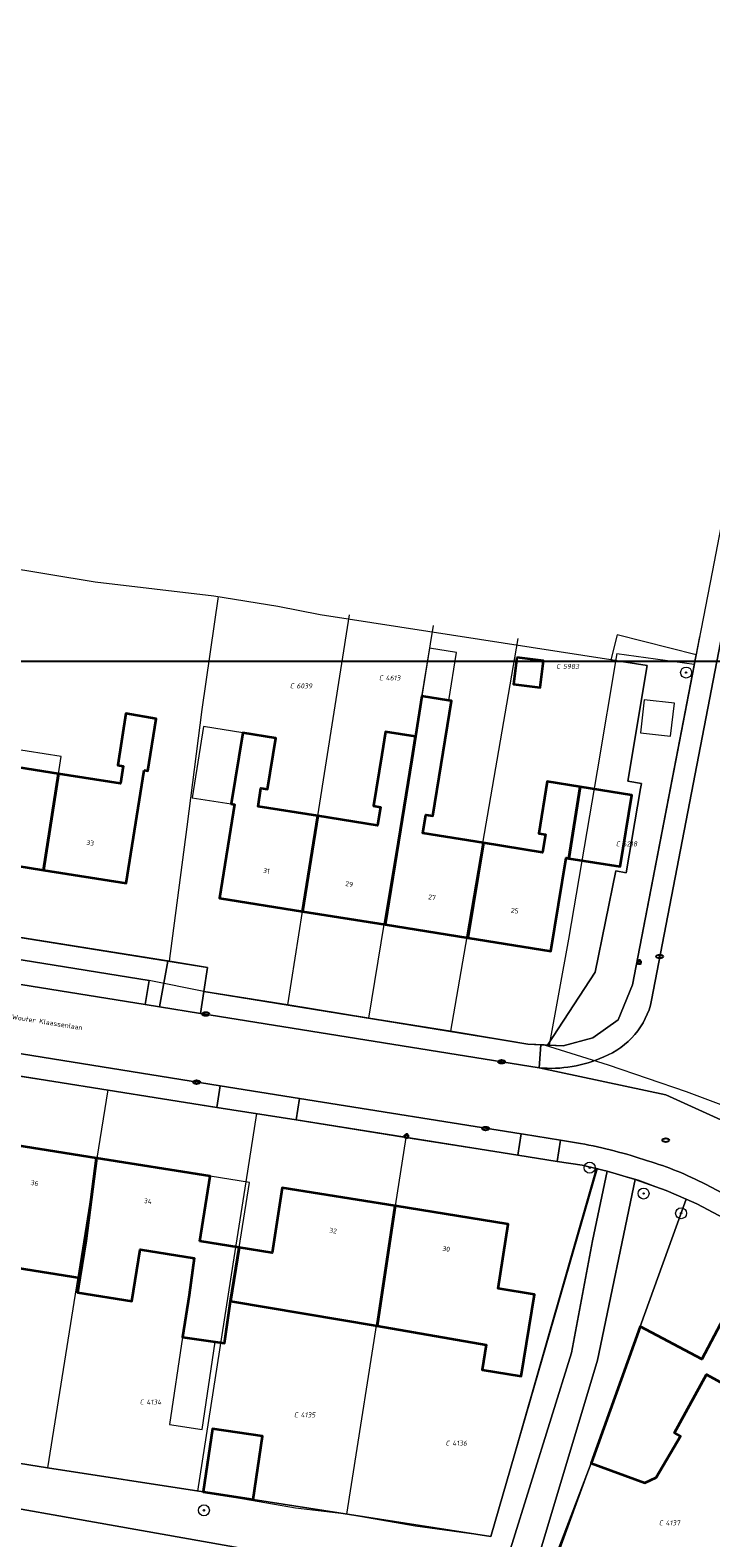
# Model space of a CAD drawing. Header units: metres. Extents: x 183765 to 187731, y 443805 to 446163.
# Tile 77 of 120: x 186251 to 186300, y 444733 to 444843. Entities that reach past the tile are written whole.
import ezdxf
from ezdxf.enums import TextEntityAlignment as Align

# ---------------------------------------------------------------- set-up
doc = ezdxf.new("R2010")
doc.units = ezdxf.units.M
doc.layers.get('0').update_dxf_attribs({"lineweight": 25})
for name, color, linetype, lineweight in [('B-WE-GR-BEPLANTING_CULTUUR_BOSPLANTSOEN-GV', 90, 'Continuous', 18), ('B-WE-GR-BEPLANTING_CULTUUR_HEESTERS-GV', 90, 'Continuous', 18), ('B-WE-GR-BOOM-S', 253, 'Continuous', 25), ('B-WE-GR-HAAG-GV', 90, 'Continuous', 13), ('B-WE-IE-MEUBILAIR-S', 7, 'Continuous', 25), ('B-WE-OG-BEBOUWING-GV', 7, 'Continuous', 35), ('B-WE-OG-BEBOUWING-T18', 10, 'Continuous', 18), ('B-WE-OG-BEBOUWING_LUIFEL-GV', 7, 'Continuous', 18), ('B-WE-OG-BEBOUWING_OVERBOUWING-GV', 7, 'Continuous', 18), ('B-WE-OG-TERREIN_BEGROEID-GV', 7, 'Continuous', 18), ('B-WE-OG-TERREIN_ERF-GV', 7, 'Continuous', 18), ('B-WE-OG-TOPOGRAFIE-T18', 10, 'Continuous', 18), ('B-WE-VH-GESLOTENVERHARDING_ASFALT-GV', 10, 'Continuous', 18), ('B-WE-VH-ONVERHARD_ZAND-GV', 210, 'Continuous', 18), ('B-WE-VH-OPENVERHARDING_BETONSTRAATSTEEN-GV', 90, 'Continuous', 18), ('B-WE-VH-OPENVERHARDING_STRAATBAKSTEEN-GV', 90, 'Continuous', 18), ('B-WE-VH-OPENVERHARDING_TEGEL-GV', 90, 'Continuous', 18)]:
    doc.layers.add(name, color=color, linetype=linetype, lineweight=lineweight)
doc.layers.add('B-WE-KG-GRENS_PERCEEL-G', color=7, linetype='Continuous', lineweight=13, true_color=0xa55252)
doc.layers.add('B-WE-KG-GRENS_PERCEEL-S', color=7, linetype='Continuous', lineweight=25, true_color=0xa55252)
doc.styles.add('NLCS-ISO', font='NLCS-ISO.ttf')
doc.styles.add('NLCS-ISO-M200-T18', font='NLCS-ISO.ttf', dxfattribs={"height": 0.36})

# ---------------------------------------------------------------- blocks, each defined once
blk = doc.blocks.new('SIE-MEUBILAIR_PAAL_LICHTMAST-SO')
for points in [[(-0.62, 0), (-1, 0)], [(-0.71, 0.71), (-0.44, 0.44)], [(0, 1), (0, 0.62)], [(0.44, 0.44), (0.71, 0.71)], [(1, 0), (0.62, 0)], [(-0.71, -0.71), (-0.44, -0.44)], [(0, -0.62), (0, -1)], [(0.44, -0.44), (0.71, -0.71)]]:
    blk.add_lwpolyline(points)
blk.add_circle((0, 0), 0.5)
blk = doc.blocks.new('SIE-MEUBILAIR_PUT_RIOOLPUT-SO')
blk.add_ellipse((0, 0), major_axis=(1.25, 0), ratio=0.54)
at = {"style": 'NLCS-ISO'}
blk.add_text('ri', height=0.75, dxfattribs=at).set_placement((-0.04, 0.07), align=Align.MIDDLE_CENTER)
blk = doc.blocks.new('SIE-MEUBILAIR_PUT_KOLK-SO')
blk.add_ellipse((0, 0), major_axis=(1.25, 0), ratio=0.54)
at = {"style": 'NLCS-ISO'}
blk.add_text('klk', height=0.75, dxfattribs=at).set_placement((0.03, 0), align=Align.MIDDLE_CENTER)
blk = doc.blocks.new('SGR-BOOM_GBKN-SO')
at = {"linetype": 'ByBlock', "lineweight": 18}
h = blk.add_hatch(color=0, dxfattribs=at)
h.dxf.hatch_style = 1
edge = h.paths.add_edge_path()
edge.add_arc((0, 0), 0.25, 0, 360)
at = {"color": 0, "linetype": 'ByBlock', "lineweight": 18}
for radius in [2, 0.25]:
    blk.add_circle((0, 0), radius, dxfattribs=at)
at = {"color": 0, "linetype": 'ByBlock', "lineweight": 18, "style": 'NLCS-ISO'}
blk.add_attdef('SOORT', (2.5, 0), '', height=1.5, dxfattribs=at)
blk = doc.blocks.new('SKG-PERCEELNUMMER-SO')
at = {"style": 'NLCS-ISO', "oblique": 10, "flags": 1}
for tag, p in [('GEMEENTECODE', (0, 2.55)), ('PERCEELGROOTTE', (0, -2.45))]:
    blk.add_attdef(tag, text='', height=1.8, dxfattribs=at).set_placement(p, align=Align.MIDDLE_CENTER)
at = {"style": 'NLCS-ISO', "oblique": 10}
blk.add_attdef('SECTIE', text='', height=1.8, dxfattribs=at).set_placement((-0.5, 0), align=Align.MIDDLE_RIGHT)
blk.add_attdef('PERCEELNUMMER', text='', height=1.8, dxfattribs=at).set_placement((0.5, 0), align=Align.MIDDLE_LEFT)

msp = doc.modelspace()

# ---------------------------------------------------------------- linework, layer by layer
msp.add_lwpolyline([(186049.481, 444796.829), (186901.387, 444796.829), (186901.387, 444165.242), (186049.481, 444165.242)], close=True)
at = {"layer": 'B-WE-GR-BEPLANTING_CULTUUR_BOSPLANTSOEN-GV', "flags": 128}
msp.add_lwpolyline([(186280.003, 444720.996), (186283.988, 444729.084), (186218.602, 444740.693), (186218.453, 444732.438), (186217.633, 444729.719), (186215.654, 444725.033), (186214.422, 444720.523), (186219.086, 444719.139), (186232.413, 444716.438), (186246.325, 444714.4), (186263.68, 444710.873), (186265.477, 444710.658), (186265.623, 444711.322), (186270.462, 444710.41)], dxfattribs=at)
at = {"layer": 'B-WE-GR-BEPLANTING_CULTUUR_HEESTERS-GV', "flags": 128}
msp.add_lwpolyline([(186218.652, 444743.449), (186218.602, 444740.693), (186283.988, 444729.084), (186285.374, 444731.896), (186285.552, 444732.257), (186289.981, 444746.514), (186291.51, 444754.653), (186292.584, 444759.712), (186291.839, 444759.89), (186284.102, 444733.149), (186266.824, 444735.826), (186263.179, 444736.391), (186251.851, 444738.146), (186230.401, 444741.572), (186224.228, 444742.558), (186219.389, 444743.331)], close=True, dxfattribs=at)
at = {"layer": 'B-WE-GR-HAAG-GV', "flags": 128}
msp.add_lwpolyline([(186294.977, 444748.423), (186298.323, 444757.677), (186296.86, 444758.321), (186294.601, 444759.123), (186291.868, 444745.97), (186287.593, 444731.745), (186288.614, 444731.186), (186291.403, 444738.491)], close=True, dxfattribs=at)
at = {"layer": 'B-WE-KG-GRENS_PERCEEL-G', "flags": 128}
for points in [[(186260.718, 444774.987), (186262.003, 444784.777), (186263.113, 444793.295), (186264.29, 444801.527)], [(186269.336, 444771.815), (186270.413, 444778.613), (186271.515, 444785.566), (186273.833, 444800.193)], [(186275.242, 444770.862), (186276.36, 444777.662), (186278.331, 444789.65), (186279.935, 444799.407)], [(186283.523, 444783.575), (186286.087, 444798.468)], [(186299.3, 444798.607), (186298.911, 444796.596)], [(186293.275, 444797.37), (186291.848, 444788.833), (186289.753, 444776.605), (186288.366, 444768.886)], [(186293.275, 444797.37), (186298.911, 444796.596)], [(186298.895, 444796.511), (186294.673, 444774.653)], [(186298.911, 444796.596), (186298.895, 444796.511)], [(186282.353, 444776.778), (186283.523, 444783.575)], [(186260.718, 444774.987), (186238.789, 444778.496)], [(186259.238, 444773.587), (186233.227, 444777.791)], [(186282.353, 444776.778), (186281.168, 444769.894)], [(186263.234, 444772.785), (186263.503, 444774.541), (186260.718, 444774.987)], [(186294.673, 444774.653), (186294.406, 444773.269), (186293.383, 444770.727), (186291.522, 444769.415), (186289.382, 444768.835), (186288.366, 444768.886)], [(186263.234, 444772.785), (186259.238, 444773.587)], [(186269.336, 444771.815), (186263.234, 444772.785)], [(186275.242, 444770.862), (186269.336, 444771.815)], [(186281.168, 444769.894), (186275.242, 444770.862)], [(186287.991, 444768.913), (186286.794, 444768.962), (186285.236, 444769.23), (186281.168, 444769.894)], [(186287.991, 444768.913), (186292.657, 444767.457), (186298.313, 444765.51), (186306.739, 444762.361)], [(186288.366, 444768.886), (186287.991, 444768.913)], [(186245.377, 444767.359), (186247.784, 444766.959), (186256.232, 444765.637)], [(186256.232, 444765.637), (186255.439, 444760.664), (186251.851, 444738.146)], [(186256.232, 444765.637), (186267.081, 444763.909)], [(186262.783, 444736.454), (186265.366, 444752.956), (186266.302, 444758.935), (186267.081, 444763.909)], [(186267.081, 444763.909), (186277.934, 444762.179)], [(186277.934, 444762.179), (186277.148, 444757.198), (186276.212, 444751.265), (186273.608, 444734.761)], [(186277.934, 444762.179), (186290.754, 444760.148), (186291.779, 444759.93)], [(186291.779, 444759.93), (186291.634, 444759.411), (186284.102, 444733.149)], [(186291.779, 444759.93), (186294.808, 444759.082), (186296.86, 444758.321), (186298.326, 444757.676)], [(186298.372, 444726.339), (186294.096, 444728.622), (186288.872, 444731.478), (186291.403, 444738.491), (186292.924, 444742.706), (186298.326, 444757.676)], [(186298.326, 444757.676), (186299.089, 444757.34), (186311.433, 444750.808)], [(186251.851, 444738.146), (186246.296, 444739.016), (186241.097, 444739.958)], [(186262.783, 444736.454), (186257.825, 444737.217), (186251.851, 444738.146)], [(186273.608, 444734.761), (186269.893, 444735.213), (186262.783, 444736.454)], [(186284.102, 444733.149), (186278.603, 444733.896), (186273.608, 444734.761)]]:
    msp.add_lwpolyline(points, dxfattribs=at)
at = {"layer": 'B-WE-OG-BEBOUWING-GV', "flags": 128}
for points in [[(186286.001, 444797.092), (186285.758, 444795.159), (186287.699, 444794.915), (186287.942, 444796.848)], [(186252.654, 444788.634), (186248.555, 444789.271), (186248.75, 444790.526), (186249.146, 444790.465), (186249.732, 444794.239), (186247.428, 444794.597), (186245.56, 444782.576), (186251.564, 444781.619)], [(186283.565, 444783.599), (186279.17, 444784.31), (186279.387, 444785.649), (186279.892, 444785.567), (186280.495, 444789.302), (186281.239, 444793.927), (186281.056, 444793.957), (186279.095, 444794.272), (186278.624, 444791.342), (186278.351, 444789.647), (186276.424, 444777.654), (186282.448, 444776.687)], [(186258.88, 444788.894), (186259.147, 444788.851), (186259.75, 444792.623), (186257.558, 444793.023), (186256.972, 444789.248), (186257.367, 444789.187), (186257.172, 444787.932), (186252.654, 444788.634), (186251.564, 444781.619), (186257.568, 444780.662)], [(186271.512, 444785.563), (186267.168, 444786.259), (186267.38, 444787.584), (186267.871, 444787.505), (186268.467, 444791.227), (186266.06, 444791.614), (186265.226, 444786.432), (186265.454, 444786.395), (186264.376, 444779.587), (186270.4, 444778.621)], [(186278.351, 444789.647), (186278.624, 444791.342), (186276.44, 444791.692), (186276.168, 444789.997), (186275.572, 444786.286), (186276.073, 444786.206), (186275.859, 444784.867), (186271.512, 444785.563), (186270.4, 444778.621), (186276.424, 444777.654)], [(186290.616, 444787.677), (186288.2, 444788.063), (186287.593, 444784.289), (186288.086, 444784.21), (186287.876, 444782.903), (186283.565, 444783.599), (186282.448, 444776.687), (186288.471, 444775.72), (186289.582, 444782.514), (186289.781, 444782.473)], [(186290.616, 444787.677), (186289.781, 444782.473), (186293.527, 444781.872), (186294.362, 444787.076)], [(186255.42, 444760.667), (186247.192, 444761.978), (186246.674, 444758.502), (186244.024, 444758.915), (186242.825, 444750.672), (186242.477, 444748.49), (186245.252, 444748.047), (186246.717, 444747.813), (186249.639, 444752.694), (186254.206, 444751.966), (186254.633, 444754.658)], [(186262.933, 444754.623), (186263.686, 444759.35), (186255.42, 444760.667), (186254.633, 444754.658), (186254.206, 444751.966), (186254.036, 444750.904), (186257.987, 444750.276), (186258.584, 444754.03), (186262.535, 444753.401), (186262.152, 444750.698), (186261.678, 444747.652), (186264.738, 444747.201), (186265.173, 444750.27), (186265.794, 444754.167)], [(186277.142, 444757.199), (186268.919, 444758.52), (186268.19, 444753.785), (186265.794, 444754.167), (186265.173, 444750.27), (186275.851, 444748.482)], [(186277.142, 444757.199), (186275.851, 444748.482), (186283.774, 444747.092), (186283.474, 444745.274), (186286.326, 444744.813), (186287.296, 444750.756), (186284.633, 444751.178), (186285.377, 444755.877)], [(186309.046, 444746.337), (186301.691, 444750.262), (186299.452, 444746.051), (186294.977, 444748.423), (186291.403, 444738.491), (186295.309, 444737.047), (186296.134, 444737.433), (186297.918, 444740.453), (186297.48, 444740.694), (186299.806, 444744.926), (186303.303, 444743.004), (186302.821, 444742.128), (186305.897, 444740.437)], [(186266.824, 444735.826), (186267.507, 444740.45), (186263.859, 444740.989), (186263.179, 444736.391)]]:
    msp.add_lwpolyline(points, close=True, dxfattribs=at)
at = {"layer": 'B-WE-OG-BEBOUWING_LUIFEL-GV', "flags": 128}
for points in [[(186281.617, 444797.448), (186279.657, 444797.764), (186279.095, 444794.272), (186281.056, 444793.957)], [(186266.06, 444791.614), (186263.206, 444792.073), (186262.373, 444786.891), (186265.226, 444786.432)], [(186252.654, 444788.634), (186252.849, 444789.889), (186249.146, 444790.465), (186248.75, 444790.526), (186248.555, 444789.271)], [(186265.794, 444754.167), (186266.547, 444758.894), (186263.686, 444759.35), (186262.933, 444754.623)], [(186261.678, 444747.652), (186260.74, 444741.284), (186263.114, 444740.934), (186264.052, 444747.302)]]:
    msp.add_lwpolyline(points, close=True, dxfattribs=at)
at = {"layer": 'B-WE-OG-BEBOUWING_OVERBOUWING-GV', "flags": 128}
msp.add_lwpolyline([(186294.994, 444791.612), (186297.185, 444791.358), (186297.464, 444793.765), (186295.273, 444794.019)], close=True, dxfattribs=at)
at = {"layer": 'B-WE-OG-TERREIN_BEGROEID-GV', "flags": 128}
msp.add_lwpolyline([(186299.043, 444797.275), (186293.306, 444798.727), (186292.85, 444796.925), (186295.497, 444796.517), (186294.074, 444788.08), (186295.071, 444787.911), (186295.012, 444787.562), (186293.968, 444781.413), (186293.206, 444781.568), (186291.709, 444774.2), (186288.238, 444768.891), (186289.382, 444768.835), (186291.522, 444769.415), (186293.383, 444770.727), (186294.406, 444773.269)], close=True, dxfattribs=at)
at = {"layer": 'B-WE-OG-TERREIN_ERF-GV', "flags": 128}
for points in [[(186236.477, 444805.058), (186235.202, 444796.524), (186231.795, 444779.608), (186260.605, 444775.004), (186263.503, 444774.541), (186263.234, 444772.785), (186284.469, 444769.344), (186286.794, 444768.962), (186287.76, 444768.915), (186288.238, 444768.891), (186291.709, 444774.2), (186293.206, 444781.568), (186293.968, 444781.413), (186295.012, 444787.562), (186295.071, 444787.911), (186294.074, 444788.08), (186295.497, 444796.517), (186292.85, 444796.925), (186271.686, 444800.185), (186268.618, 444800.804), (186263.946, 444801.557), (186255.329, 444802.574), (186248.435, 444803.716)], [(186286.001, 444797.092), (186287.942, 444796.848), (186287.699, 444794.915), (186285.758, 444795.159)], [(186266.06, 444791.614), (186268.467, 444791.227), (186267.871, 444787.505), (186267.38, 444787.584), (186267.168, 444786.259), (186271.512, 444785.563), (186275.859, 444784.867), (186276.073, 444786.206), (186275.572, 444786.286), (186276.168, 444789.997), (186276.44, 444791.692), (186278.624, 444791.342), (186279.095, 444794.272), (186281.056, 444793.957), (186281.239, 444793.927), (186280.495, 444789.302), (186279.892, 444785.567), (186279.387, 444785.649), (186279.17, 444784.31), (186283.565, 444783.599), (186287.876, 444782.903), (186288.086, 444784.21), (186287.593, 444784.289), (186288.2, 444788.063), (186290.616, 444787.677), (186294.362, 444787.076), (186293.527, 444781.872), (186289.781, 444782.473), (186289.582, 444782.514), (186288.471, 444775.72), (186282.448, 444776.687), (186276.424, 444777.654), (186270.4, 444778.621), (186264.376, 444779.587), (186265.454, 444786.395), (186265.226, 444786.432)], [(186291.839, 444759.89), (186290.754, 444760.148), (186288.938, 444760.436), (186286.063, 444760.892), (186269.941, 444763.447), (186264.171, 444764.362), (186248.342, 444766.871), (186247.784, 444766.959), (186242.534, 444767.812), (186226.655, 444770.393), (186223.577, 444770.894), (186220.9, 444771.329), (186219.389, 444743.331), (186224.228, 444742.558), (186224.707, 444745.519), (186230.878, 444744.521), (186230.401, 444741.572), (186251.851, 444738.146), (186263.179, 444736.391), (186263.859, 444740.989), (186267.507, 444740.45), (186266.824, 444735.826), (186284.102, 444733.149)]]:
    msp.add_lwpolyline(points, close=True, dxfattribs=at)
for points in [[(186248.555, 444789.271), (186252.654, 444788.634), (186257.172, 444787.932), (186257.367, 444789.187), (186256.972, 444789.248), (186257.558, 444793.023), (186259.75, 444792.623), (186259.147, 444788.851), (186258.88, 444788.894), (186257.568, 444780.662), (186251.564, 444781.619), (186245.56, 444782.576)], [(186247.192, 444761.978), (186255.42, 444760.667), (186263.686, 444759.35), (186262.933, 444754.623), (186265.794, 444754.167), (186268.19, 444753.785), (186268.919, 444758.52), (186277.142, 444757.199), (186285.377, 444755.877), (186284.633, 444751.178), (186287.296, 444750.756), (186286.326, 444744.813), (186283.474, 444745.274), (186283.774, 444747.092), (186275.851, 444748.482), (186265.173, 444750.27), (186264.738, 444747.201), (186261.678, 444747.652), (186262.152, 444750.698), (186262.535, 444753.401), (186258.584, 444754.03), (186257.987, 444750.276), (186254.036, 444750.904), (186254.206, 444751.966), (186249.639, 444752.694)], [(186349.546, 444730.621), (186343.128, 444734.019), (186338.133, 444736.665), (186323.519, 444744.403), (186318.822, 444746.89), (186299.089, 444757.34), (186298.323, 444757.677), (186294.977, 444748.423), (186299.452, 444746.051), (186301.691, 444750.262), (186309.046, 444746.337), (186316.401, 444742.412), (186314.161, 444738.213), (186316.494, 444736.968), (186318.828, 444735.722), (186321.08, 444739.942), (186328.44, 444736.027), (186335.799, 444732.112)], [(186306.818, 444732.728), (186308.921, 444736.824), (186305.608, 444738.645), (186306.432, 444740.143), (186305.897, 444740.437), (186302.821, 444742.128), (186303.303, 444743.004), (186299.806, 444744.926), (186297.48, 444740.694), (186297.918, 444740.453), (186296.134, 444737.433), (186295.309, 444737.047), (186291.403, 444738.491), (186288.614, 444731.186)]]:
    msp.add_lwpolyline(points, dxfattribs=at)
at = {"layer": 'B-WE-VH-GESLOTENVERHARDING_ASFALT-GV', "flags": 128}
msp.add_lwpolyline([(186286.41, 444729.056), (186287.332, 444730.876), (186287.593, 444731.745), (186291.868, 444745.97), (186294.601, 444759.123), (186292.584, 444759.712), (186291.51, 444754.653), (186289.981, 444746.514), (186285.552, 444732.257), (186285.374, 444731.896), (186283.988, 444729.084), (186280.003, 444720.996), (186276.405, 444714.993), (186273.587, 444710.911)], dxfattribs=at)
at = {"layer": 'B-WE-VH-ONVERHARD_ZAND-GV', "flags": 128}
msp.add_lwpolyline([(186294.977, 444748.423), (186298.323, 444757.677), (186296.86, 444758.321), (186294.601, 444759.123), (186291.868, 444745.97), (186287.593, 444731.745), (186288.614, 444731.186), (186291.403, 444738.491)], close=True, dxfattribs=at)
at = {"layer": 'B-WE-VH-OPENVERHARDING_BETONSTRAATSTEEN-GV', "flags": 128}
msp.add_lwpolyline([(186233.227, 444777.791), (186232.691, 444776.073), (186258.961, 444771.848), (186259.238, 444773.587)], close=True, dxfattribs=at)
at = {"layer": 'B-WE-VH-OPENVERHARDING_STRAATBAKSTEEN-GV', "flags": 128}
for points in [[(186309.402, 444842.674), (186295.812, 444772.154)], [(186225.042, 444783.621), (186223.828, 444772.443), (186226.908, 444771.95), (186242.793, 444769.404), (186248.596, 444768.474), (186264.421, 444765.937), (186270.19, 444765.013), (186286.307, 444762.43), (186286.477, 444762.402), (186289.181, 444761.969), (186290.631, 444761.737)], [(186262.98, 444771.202), (186259.996, 444771.682), (186258.961, 444771.848), (186232.691, 444776.073), (186229.327, 444776.972)], [(186353.874, 444735.693), (186353.687, 444735.796), (186352.621, 444736.382), (186351.432, 444737.036), (186312.496, 444757.674), (186304.789, 444761.662), (186296.851, 444765.273), (186287.615, 444767.239), (186263.01, 444771.198), (186262.98, 444771.202)], [(186287.615, 444767.239), (186296.851, 444765.273), (186304.789, 444761.662)], [(186299.736, 444758.77), (186319.56, 444748.284), (186324.258, 444745.799), (186338.867, 444738.071), (186338.875, 444738.066), (186343.871, 444735.423), (186343.901, 444735.408), (186350.103, 444732.127), (186350.243, 444732.046), (186351.27, 444731.317)]]:
    msp.add_lwpolyline(points, dxfattribs=at)
at = {"layer": 'B-WE-VH-OPENVERHARDING_STRAATBAKSTEEN-GV'}
for points in [[(186295.812, 444772.154, -0.2508752), (186292.321, 444768.037)], [(186292.321, 444768.037, -0.1300171), (186287.615, 444767.239)], [(186290.631, 444761.737, -0.0362041), (186295.515, 444760.476)], [(186295.515, 444760.476, -0.0465082), (186299.736, 444758.77)]]:
    msp.add_lwpolyline(points, format="xyb", dxfattribs=at)
at = {"layer": 'B-WE-VH-OPENVERHARDING_TEGEL-GV', "flags": 128}
for points in [[(186307.823, 444842.723), (186307.759, 444842.389), (186307.354, 444840.295), (186305.334, 444829.838), (186300.205, 444803.29), (186299.239, 444798.29), (186299.043, 444797.275), (186294.406, 444773.269), (186293.383, 444770.727), (186291.522, 444769.415), (186289.382, 444768.835), (186288.238, 444768.891), (186287.76, 444768.915), (186287.615, 444767.239)], [(186295.812, 444772.154), (186309.402, 444842.674)], [(186229.327, 444776.972), (186232.691, 444776.073), (186233.227, 444777.791), (186259.238, 444773.587), (186258.961, 444771.848), (186259.996, 444771.682), (186260.605, 444775.004), (186231.795, 444779.608)], [(186290.631, 444761.737), (186289.181, 444761.969), (186288.938, 444760.436), (186290.754, 444760.148), (186291.839, 444759.89), (186292.584, 444759.712), (186294.601, 444759.123), (186296.86, 444758.321), (186298.323, 444757.677), (186299.089, 444757.34), (186318.822, 444746.89), (186319.56, 444748.284), (186299.736, 444758.77)]]:
    msp.add_lwpolyline(points, dxfattribs=at)
for points in [[(186263.503, 444774.541), (186260.605, 444775.004), (186259.996, 444771.682), (186262.98, 444771.202), (186263.234, 444772.785)], [(186263.234, 444772.785), (186262.98, 444771.202), (186263.01, 444771.198), (186287.615, 444767.239), (186287.76, 444768.915), (186286.794, 444768.962), (186284.469, 444769.344)], [(186248.596, 444768.474), (186248.342, 444766.871), (186264.171, 444764.362), (186264.421, 444765.937)], [(186270.19, 444765.013), (186264.421, 444765.937), (186264.171, 444764.362), (186269.941, 444763.447)], [(186270.19, 444765.013), (186269.941, 444763.447), (186286.063, 444760.892), (186286.307, 444762.43)], [(186289.181, 444761.969), (186286.477, 444762.402), (186286.307, 444762.43), (186286.063, 444760.892), (186288.938, 444760.436)]]:
    msp.add_lwpolyline(points, close=True, dxfattribs=at)
at = {"layer": 'B-WE-VH-OPENVERHARDING_TEGEL-GV'}
for points in [[(186292.321, 444768.037, 0.2508752), (186295.812, 444772.154)], [(186287.615, 444767.239, 0.1300171), (186292.321, 444768.037)], [(186295.515, 444760.476, 0.0362041), (186290.631, 444761.737)], [(186299.736, 444758.77, 0.0465082), (186295.515, 444760.476)]]:
    msp.add_lwpolyline(points, format="xyb", dxfattribs=at)

# ---------------------------------------------------------------- block references
at = {"layer": 'B-WE-GR-BOOM-S', "xscale": 0.2, "yscale": 0.2, "zscale": 0.2}
for p in [(186298.322, 444795.993), (186291.304, 444759.973), (186295.224, 444758.096), (186297.957, 444756.659), (186263.232, 444735.049)]:
    msp.add_blockref('SGR-BOOM_GBKN-SO', p, dxfattribs=at)
at = {"layer": 'B-WE-IE-MEUBILAIR-S', "xscale": 0.2, "yscale": 0.2, "zscale": 0.2}
for name, p in [('SIE-MEUBILAIR_PAAL_LICHTMAST-SO', (186294.9, 444774.933)), ('SIE-MEUBILAIR_PUT_KOLK-SO', (186296.396, 444775.331)), ('SIE-MEUBILAIR_PUT_KOLK-SO', (186263.371, 444771.152)), ('SIE-MEUBILAIR_PUT_KOLK-SO', (186284.893, 444767.682)), ('SIE-MEUBILAIR_PUT_KOLK-SO', (186262.702, 444766.194)), ('SIE-MEUBILAIR_PUT_KOLK-SO', (186283.729, 444762.823)), ('SIE-MEUBILAIR_PAAL_LICHTMAST-SO', (186277.965, 444762.276)), ('SIE-MEUBILAIR_PUT_RIOOLPUT-SO', (186296.841, 444761.977))]:
    msp.add_blockref(name, p, dxfattribs=at)
at = {"layer": 'B-WE-KG-GRENS_PERCEEL-S', "xscale": 0.2, "yscale": 0.2, "zscale": 0.2}
for p, values in [((186276.359, 444795.601), {'PERCEELNUMMER': '4613', 'SECTIE': 'C'}), ((186289.258, 444796.438), {'PERCEELNUMMER': '5983', 'SECTIE': 'C'}), ((186269.876, 444795.02), {'PERCEELNUMMER': '6039', 'SECTIE': 'C'}), ((186293.596, 444783.527), {'PERCEELNUMMER': '6218', 'SECTIE': 'C'}), ((186258.95, 444742.927), {'PERCEELNUMMER': '4134', 'SECTIE': 'C'}), ((186270.171, 444741.992), {'PERCEELNUMMER': '4135', 'SECTIE': 'C'}), ((186281.204, 444739.934), {'PERCEELNUMMER': '4136', 'SECTIE': 'C'}), ((186296.726, 444734.137), {'PERCEELNUMMER': '4137', 'SECTIE': 'C'})]:
    msp.add_blockref('SKG-PERCEELNUMMER-SO', p, dxfattribs=at).add_auto_attribs(values)

# ---------------------------------------------------------------- texts
at = {"layer": 'B-WE-OG-BEBOUWING-T18', "style": 'NLCS-ISO-M200-T18'}
for s, p in [('33', (186254.959, 444783.609)), ('31', (186267.784, 444781.572)), ('29', (186273.808, 444780.606)), ('27', (186279.832, 444779.639)), ('25', (186285.856, 444778.672)), ('36', (186250.912, 444758.854)), ('34', (186259.159, 444757.54)), ('32', (186272.634, 444755.391)), ('30', (186280.863, 444754.07))]:
    msp.add_text(s, height=0.36, rotation=350.9, dxfattribs=at).set_placement(p, align=Align.MIDDLE)
at = {"layer": 'B-WE-OG-TOPOGRAFIE-T18', "style": 'NLCS-ISO-M200-T18'}
msp.add_text('Wouter Klaassenlaan', height=0.36, rotation=351, dxfattribs=at).set_placement((186251.833, 444770.558), align=Align.MIDDLE)

doc.saveas('drawing.dxf')
